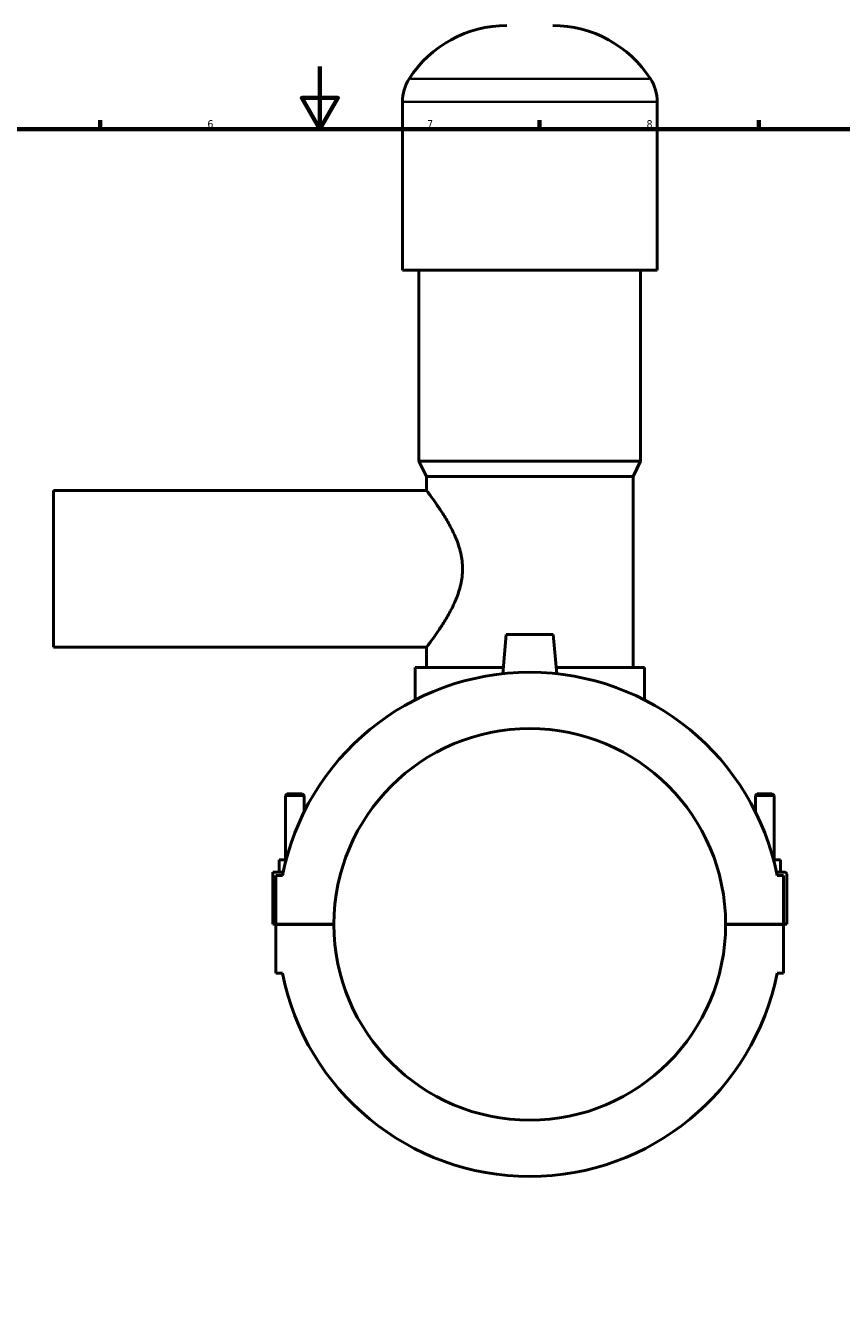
# Model space of a CAD drawing. Header units: millimetres. Extents: x 0 to 967, y -206 to 1211.
# Tile 5 of 10: x 327 to 587, y 201 to 607. Entities that reach past the tile are written whole.
import ezdxf

# ---------------------------------------------------------------- set-up
doc = ezdxf.new("R2010")
doc.units = ezdxf.units.MM
for name, color, linetype, lineweight in [('Border (ISO)', 7, 'Continuous', 70), ('Visible (ISO)', 7, 'Continuous', 50), ('Visible Narrow (ISO)', 7, 'Continuous', 35)]:
    doc.layers.add(name, color=color, linetype=linetype, lineweight=lineweight)
doc.styles.add('Note Text (ISO)', font='tahoma.ttf')

# ---------------------------------------------------------------- blocks, each defined once
blk = doc.blocks.new('Borders Default Border')
at = {"layer": 'Border (ISO)'}
for p, q in [((350.42, 574), (350.42, 576.9)), ((490.58, 574), (490.58, 576.9)), ((560.67, 574), (560.67, 576.9))]:
    blk.add_line(p, q, dxfattribs=at)
at = {"layer": 'Border (ISO)', "flags": 128}
for points in [[(420.5, 594), (420.5, 574), (414.73, 584), (426.27, 584), (420.5, 574)], [(20, 20), (20, 574), (821, 574), (821, 20), (20, 20)]]:
    blk.add_lwpolyline(points, dxfattribs=at)
at = {"layer": 'Border (ISO)', "color": 232, "true_color": 0xca0064, "char_height": 2.5, "attachment_point": 7, "style": 'Note Text (ISO)'}
for s, insert in [('6', (384.66, 574.35)), ('7', (454.77, 574.4)), ('8', (524.81, 574.34))]:
    blk.add_mtext(s, dxfattribs=dict(at, insert=insert))

msp = doc.modelspace()

# ---------------------------------------------------------------- linework, layer by layer
at = {"layer": 'Visible (ISO)'}
for p, q in [((446.8646, 529.0412), (446.8646, 582.7212)), ((528.1979, 529.0412), (528.1979, 582.7212)), ((528.1979, 529.0412), (446.8646, 529.0412)), ((452.1512, 468.0412), (452.1512, 529.0412)), ((522.9112, 468.0412), (522.9112, 529.0412)), ((522.9112, 468.0412), (452.1512, 468.0412)), ((454.5912, 463.1612), (452.1512, 468.0412)), ((520.4712, 463.1612), (522.9112, 468.0412)), ((520.4712, 463.1612), (454.5912, 463.1612)), ((454.5912, 458.6412), (454.5912, 463.1612)), ((520.4712, 402.1612), (520.4712, 463.1612)), ((335.5312, 408.6412), (335.5312, 458.6412)), ((335.5312, 458.6412), (454.5912, 458.6412)), ((480.0312, 412.6412), (478.9384, 400.1499)), ((495.0312, 412.6412), (480.0312, 412.6412)), ((495.0312, 412.6412), (496.1241, 400.1499)), ((335.5312, 408.6412), (454.5912, 408.6412)), ((454.5912, 402.1612), (454.5912, 408.6412)), ((479.1143, 402.1612), (450.9312, 402.1612)), ((450.9312, 391.8048), (450.9312, 402.1612)), ((524.1312, 402.1612), (495.9481, 402.1612)), ((524.1312, 391.8048), (524.1312, 402.1612)), ((410.1312, 361.8579), (409.5312, 361.2579)), ((414.9312, 361.8579), (410.1312, 361.8579)), ((414.9312, 361.8579), (415.5312, 361.2579)), ((560.1312, 361.8579), (559.5312, 361.2579)), ((560.1312, 361.8579), (564.9312, 361.8579)), ((564.9312, 361.8579), (565.5312, 361.2579)), ((409.5312, 361.2579), (415.5312, 361.2579)), ((409.5312, 340.7662), (409.5312, 361.2579)), ((415.5312, 356.0748), (415.5312, 361.2579)), ((565.5312, 361.2579), (559.5312, 361.2579)), ((559.5312, 361.2579), (559.5312, 356.0748)), ((565.5312, 361.2579), (565.5312, 340.7662)), ((407.5312, 336.7662), (407.5312, 340.7662)), ((409.7506, 340.7662), (407.5312, 340.7662)), ((565.3119, 340.7662), (567.5312, 340.7662)), ((567.5312, 336.7662), (567.5312, 340.7662)), ((405.5312, 336.7662), (408.7986, 336.7662)), ((405.5312, 320.1912), (405.5312, 336.7662)), ((408.594, 335.7662), (406.5312, 335.7662)), ((406.5312, 335.7662), (406.5312, 320.1912)), ((569.0312, 336.7662), (566.2639, 336.7662)), ((568.5312, 335.7662), (566.4684, 335.7662)), ((568.5312, 320.1912), (568.5312, 335.7662)), ((569.5312, 320.1912), (569.5312, 336.2662)), ((406.5312, 320.1912), (405.5312, 320.1912)), ((406.5312, 320.1912), (425.0312, 320.1912)), ((406.5312, 320.0912), (406.5312, 304.5162)), ((425.0312, 320.0912), (406.5312, 320.0912)), ((409.5312, 320.0912), (409.5312, 320.1912)), ((415.5312, 320.0912), (415.5312, 320.1912)), ((550.0312, 320.1912), (568.5312, 320.1912)), ((568.5312, 320.0912), (550.0312, 320.0912)), ((559.5312, 320.1912), (559.5312, 320.0912)), ((565.5312, 320.1912), (565.5312, 320.0912)), ((568.5312, 320.1912), (569.5312, 320.1912)), ((568.5312, 304.5162), (568.5312, 320.0912)), ((406.5312, 304.5162), (408.594, 304.5162)), ((566.4684, 304.5162), (568.5312, 304.5162))]:
    msp.add_line(p, q, dxfattribs=at)
for centre, radius, start, end in [((480.2112, 570.0751), 37.0461, 90, 147.387579), ((494.8512, 570.0751), 37.0461, 32.612421, 90), ((460.4464, 582.7212), 13.5819, 147.387579, 180), ((514.616, 582.7212), 13.5819, 0, 32.612421), ((487.5312, 320.1412), 80.4687, 11.196519, 168.803481), ((487.5312, 320.1412), 62.5, 0.045837, 179.954163), ((569.0312, 336.2662), 0.5, 0, 90), ((487.5312, 320.1412), 62.5, 180.045837, 359.954163), ((487.5312, 320.1412), 80.4687, 191.196519, 348.803481)]:
    msp.add_arc(centre, radius, start, end, dxfattribs=at)
msp.add_open_spline([(454.5912, 458.6412), (454.5912, 458.6412), (454.7171, 458.4762), (455.2208, 457.8067), (455.5984, 457.3026), (456.5504, 456.0011), (457.1255, 455.2026), (458.3814, 453.3921), (459.0616, 452.3801), (460.427, 450.2333), (461.1664, 449.0132), (462.6217, 446.3565), (463.3372, 444.9199), (464.5925, 441.8899), (465.1316, 440.2936), (465.8783, 437.0114), (466.0826, 435.3247), (466.0826, 431.9578), (465.8783, 430.2711), (465.1316, 426.9889), (464.5925, 425.3926), (463.3372, 422.3626), (462.6217, 420.926), (461.1664, 418.2693), (460.427, 417.0492), (459.0616, 414.9024), (458.3814, 413.8904), (457.1255, 412.0799), (456.5504, 411.2814), (455.5984, 409.9799), (455.2208, 409.4758), (454.7171, 408.8063), (454.5912, 408.6412), (454.5912, 408.6412)], degree=3, knots=[3.99481047, 3.99481047, 3.99481047, 3.99481047, 4.4884678, 4.4884678, 4.98212512, 4.98212512, 5.47578244, 5.47578244, 5.96943977, 5.96943977, 6.47448506, 6.47448506, 6.97953035, 6.97953035, 7.48457565, 7.48457565, 7.98962094, 7.98962094, 8.49466624, 8.49466624, 8.99971153, 8.99971153, 9.50475682, 9.50475682, 10.00980212, 10.00980212, 10.50345944, 10.50345944, 10.99711677, 10.99711677, 11.49077409, 11.49077409, 11.98443141, 11.98443141, 11.98443141, 11.98443141], dxfattribs=at)
at = {"layer": 'Visible Narrow (ISO)'}
for p, q in [((525.5822, 590.0412), (449.4802, 590.0412)), ((527.6972, 582.7212), (447.3652, 582.7212))]:
    msp.add_line(p, q, dxfattribs=at)

# ---------------------------------------------------------------- block references
msp.add_blockref('Borders Default Border', (0, 0))

doc.saveas('drawing.dxf')
